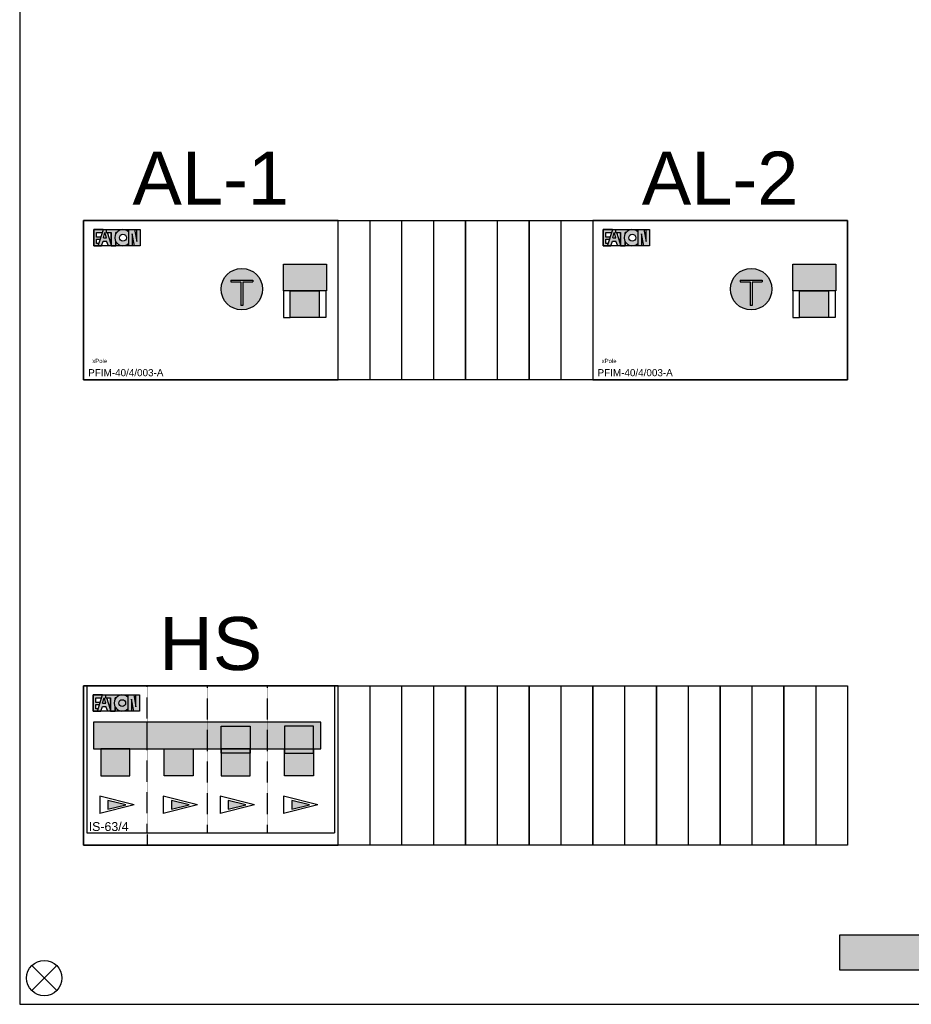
# Model space of a CAD drawing. Header units: millimetres. Extents: x -27612 to 740, y 16825 to 31296.
# Tile 1 of 6: x -27612 to -25092, y 23581 to 26365. Entities that reach past the tile are written whole.
import ezdxf
from ezdxf.enums import TextEntityAlignment as Align

# ---------------------------------------------------------------- set-up
doc = ezdxf.new("R2010")
doc.units = ezdxf.units.MM
doc.header["$LTSCALE"] = 100
doc.linetypes.add('HIDDEN', pattern=[9.525, 6.35, -3.175])
doc.layers.add('EL$6----', color=7, linetype='Continuous')
doc.styles.add('Arial', font='arial.ttf')

# ---------------------------------------------------------------- blocks, each defined once
blk = doc.blocks.new('*U12')
blk.add_hatch(color=256).paths.add_polyline_path([(2722.9, -5101.1), (2722.9, -5201.1), (2318, -5201.1), (2318, -5101.1)])
for p, q in [((0, 0), (0, -5297.4)), ((0, -5297.4), (5040, -5297.4))]:
    blk.add_line(p, q)
for points in [[(180, -3081.6), (2340, -3081.6), (2340, -3531.6), (180, -3531.6)], [(180, -4397.4), (2340, -4397.4), (2340, -4847.4), (180, -4847.4)]]:
    blk.add_lwpolyline(points, close=True)
at = {"flags": 128}
blk.add_lwpolyline([(2318, -5101.1), (2722.9, -5101.1), (2722.9, -5201.1), (2318, -5201.1), (2318, -5101.1)], dxfattribs=at)
for points in [[(34.1, -5187.9), (104.8, -5258.6)], [(104.8, -5187.9), (34.1, -5258.6)]]:
    blk.add_lwpolyline(points)
blk.add_circle((69.4, -5223.2), 50)
blk = doc.blocks.new('afdekplaat klein')
at = {"color": 0}
for p, q in [((-448.98375, 1125.00005), (448.98375, 1125.00005)), ((-448.98375, -1125.00005), (-448.98375, 1125.00005)), ((448.98375, -1125.00005), (-448.98375, -1125.00005))]:
    blk.add_line(p, q, dxfattribs=at)
for p, q in [((0, 1125.00005), (0, -1125.00005)), ((448.98375, 1125.00005), (448.98375, -1125.00005))]:
    blk.add_line(p, q)
blk = doc.blocks.new('*U30')
at = {"xscale": 0.1999999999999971, "yscale": 0.1999999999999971, "zscale": 0.1999999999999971}
blk.add_blockref('afdekplaat klein', (0, 0), dxfattribs=at)
blk = doc.blocks.new('*U31')
at = {"layer": 'EL$6----', "color": 0, "linetype": 'ByBlock', "lineweight": -2}
for p in [(0, 0), (180, 0)]:
    blk.add_blockref('*U30', p, dxfattribs=at)
at = {"layer": 'EL$6----', "color": 0, "linetype": 'ByBlock', "lineweight": -2, "transparency": 16777216}
for p in [(360, 0), (540, 0)]:
    blk.add_blockref('*U30', p, dxfattribs=at)
blk = doc.blocks.new('*U32')
at = {"xscale": 0.1999999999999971, "yscale": 0.1999999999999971, "zscale": 0.1999999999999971}
blk.add_blockref('afdekplaat klein', (0, 0), dxfattribs=at)
blk = doc.blocks.new('*U33')
at = {"layer": 'EL$6----', "color": 0, "linetype": 'ByBlock', "lineweight": -2}
for p in [(0, 0), (180, 0), (360, 0), (540, 0), (720, 0), (900, 0), (1080, 0)]:
    blk.add_blockref('*U32', p, dxfattribs=at)
at = {"layer": 'EL$6----', "color": 0, "linetype": 'ByBlock', "lineweight": -2, "transparency": 16777216}
blk.add_blockref('*U32', (1260, 0), dxfattribs=at)
blk = doc.blocks.new('Eaton 3 fase ALS')
for color, points in [(160, [(56.3, -26), (56.3, -25.3), (29.7, -25.3), (29.7, -71.2), (41.5, -71.2), (43.7, -64.4), (36.8, -64.4), (36.8, -52.8), (47.5, -52.8), (49.6, -46.4), (36.8, -46.4), (36.8, -33.6), (53.8, -33.6)]), (160, [(106, -26.1), (106, -25.3), (64.4, -25.3), (64.4, -33.6), (78.8, -33.6), (78.8, -71.2), (91.6, -71.2), (91.6, -59, -0.247607), (91.6, -37.5), (91.6, -33.6), (94.2, -33.6, -0.156025)]), (160, [(150.7, -58.9), (144.4, -25.3), (128.4, -25.3), (128.4, -71.2), (138, -71.2), (138, -37.6), (144.3, -71.2), (160.3, -71.2), (160.3, -25.3), (150.7, -25.3)]), (0, [(666.5, -274), (584.3, -274), (584.3, -198.2), (666.5, -198.2)])]:
    blk.add_hatch(color=color).paths.add_polyline_path(points)
h = blk.add_hatch(color=256)
h.paths.add_polyline_path([(68.1, -33.6), (64.4, -33.6), (64.4, -25.3), (56.5, -25.3), (41.5, -71.2), (51.1, -71.2), (56.1, -58), (65.7, -58), (70.8, -71.2), (78.8, -71.2), (78.8, -66.3)])
h.paths.add_polyline_path([(65.4, -48.6), (56.5, -48.6), (60.9, -33.6)], flags=16)
h = blk.add_hatch(color=256)
h.paths.add_polyline_path([(128.4, -64.1), (128.4, -32.4, 2.489681)])
h.paths.add_polyline_path([(102.3, -48.3, -1), (121.5, -48.3, -1)], flags=16)
h = blk.add_hatch(color=51)
h.dxf.hatch_style = 1
h.paths.add_polyline_path([(389.2, -193.8, 1), (506.5, -193.8, 1)])
h.paths.add_polyline_path([(478.9, -168.2), (478.9, -173.2), (450.4, -173.2), (450.4, -240.5), (445.4, -240.5), (445.4, -173.2), (416.9, -173.2), (416.9, -168.2)], flags=0)
h.paths.add_polyline_path([(478.9, -168.2), (416.9, -168.2), (416.9, -173.2), (445.4, -173.2), (445.4, -240.5), (450.4, -240.5), (450.4, -173.2), (478.9, -173.2)], flags=16)
h = blk.add_hatch(color=0)
h.dxf.hatch_style = 1
h.paths.add_polyline_path([(565.8, -123.1), (686.8, -123.1), (686.8, -198.2), (565.8, -198.2)])
at = {"color": 0}
blk.add_line((565.8, -197.9), (565.8, -123.1), dxfattribs=at)
blk.add_line((565.8, -197.9), (565.8, -123.1), dxfattribs=at)
blk.add_lwpolyline([(0, 0), (0, -450), (720, -450), (720, 0), (0, 0)], dxfattribs=at)
for points in [[(29.7, -25.3), (29.7, -71.2), (41.5, -71.2)], [(56.3, -26), (56.3, -25.3), (29.7, -25.3)], [(41.5, -71.2), (56.5, -25.3)], [(56.5, -25.3), (65.5, -25.3)], [(64.4, -25.3), (64.4, -33.6), (78.8, -33.6), (78.8, -71.2), (91.6, -71.2), (91.6, -59)], [(64.4, -25.3), (106, -25.3)], [(106, -25.3), (106, -26.1)], [(128.4, -71.2), (128.4, -25.3), (144.4, -25.3)], [(144.3, -71.2), (138, -37.6), (138, -71.2), (128.4, -71.2), (128.4, -25.3)], [(160.3, -25.3), (160.3, -71.2), (144.3, -71.2)], [(144.4, -25.3), (150.7, -58.9), (150.7, -25.3), (160.3, -25.3), (160.3, -71.2)], [(49.6, -46.4), (36.8, -46.4), (36.8, -33.6), (53.8, -33.6)], [(43.7, -64.4), (36.8, -64.4), (36.8, -52.8), (47.5, -52.8)], [(56.5, -48.6), (60.9, -33.6)], [(56.5, -48.6), (65.4, -48.6)], [(65.4, -48.6), (60.9, -33.6)], [(78.8, -66.3), (68.1, -33.6)], [(91.6, -59), (91.6, -71.2), (78.8, -71.2), (78.8, -33.6)], [(91.6, -37.5), (91.6, -33.6)], [(94.2, -33.6), (91.6, -33.6), (91.6, -37.5)], [(41.5, -71.2), (51.1, -71.2), (56.1, -58), (65.7, -58)], [(80.4, -71.2), (70.8, -71.2), (65.7, -58), (65.7, -58)]]:
    blk.add_lwpolyline(points)
blk.add_lwpolyline([(29.7, -25.3), (160.3, -25.3), (160.3, -71.2), (29.7, -71.2)], close=True)
for points in [[(686.8, -198.2), (565.8, -198.2), (565.8, -123.1), (686.8, -123.1)], [(666.5, -274), (584.3, -274), (584.3, -198.2), (666.5, -198.2)], [(666.5, -274), (584.3, -274), (584.3, -198.2), (666.5, -198.2)]]:
    blk.add_lwpolyline(points, close=True, dxfattribs=at)
at = {"flags": 128}
for points in [[(416.9, -168.2), (478.9, -168.2)], [(416.9, -168.2), (416.9, -173.2)], [(416.9, -173.2), (445.4, -173.2)], [(445.4, -173.2), (445.4, -240.5)], [(450.4, -173.2), (450.4, -240.5)], [(450.4, -173.2), (478.9, -173.2)], [(478.9, -168.2), (478.9, -173.2)], [(450.4, -240.5), (445.4, -240.5)]]:
    blk.add_lwpolyline(points, dxfattribs=at)
at = {"color": 7, "flags": 128}
for points in [[(565.8, -198.2), (565.8, -274), (584.3, -274)], [(685, -198.2), (685, -274), (666.5, -274)]]:
    blk.add_lwpolyline(points, dxfattribs=at)
for centre, radius in [((111.9, -48.3), 9.6), ((447.9, -193.8), 58.7)]:
    blk.add_circle(centre, radius)
blk.add_arc((111.9, -48.3), 22.9, 43.7665, 316.2335)
at = {"color": 160, "insert": (25.4, -390.8), "char_height": 12, "attachment_point": 1, "style": 'Arial'}
blk.add_mtext_dynamic_manual_height_columns('xPole', width=43.849, gutter_width=60, heights=[0], dxfattribs=at)
at = {"style": 'Arial'}
for tag, p in [('TYPENUMMER', (13.6, -440)), ('VERMOGEN', (179.3, -440))]:
    blk.add_attdef(tag, p, '', height=20, dxfattribs=at)
blk = doc.blocks.new('Eaton hoofdschakelaar')
for color, points in [(160, [(54.3, -26), (54.3, -25.3), (27.7, -25.3), (27.7, -71.2), (39.5, -71.2), (41.7, -64.4), (34.8, -64.4), (34.8, -52.8), (45.5, -52.8), (47.6, -46.4), (34.8, -46.4), (34.8, -33.6), (51.8, -33.6)]), (160, [(104, -26.1), (104, -25.3), (62.4, -25.3), (62.4, -33.6), (76.8, -33.6), (76.8, -71.2), (89.6, -71.2), (89.6, -59, -0.247607), (89.6, -37.5), (89.6, -33.6), (92.2, -33.6, -0.156025)]), (256, [(126.4, -32.4, 2.489681), (126.4, -64.1)]), (160, [(148.7, -58.9), (142.4, -25.3), (126.4, -25.3), (126.4, -71.2), (136, -71.2), (136, -37.6), (142.3, -71.2), (158.3, -71.2), (158.3, -25.3), (148.7, -25.3)]), (256, [(29, -177.8), (670.7, -177.8), (670.7, -102.7), (29, -102.7)]), (256, [(389.3, -113.9), (471.5, -113.9), (471.5, -189.7), (389.3, -189.7)]), (256, [(650.7, -113.9), (568.5, -113.9), (568.5, -189.7), (650.7, -189.7)]), (256, [(49.3, -253.6), (131.5, -253.6), (131.5, -177.8), (49.3, -177.8)]), (256, [(310.7, -253.6), (228.5, -253.6), (228.5, -177.8), (310.7, -177.8)]), (256, [(389.3, -253.6), (471.5, -253.6), (471.5, -177.8), (389.3, -177.8)]), (256, [(650.7, -253.6), (568.5, -253.6), (568.5, -177.8), (650.7, -177.8)])]:
    blk.add_hatch(color=color).paths.add_polyline_path(points)
h = blk.add_hatch(color=256)
h.paths.add_polyline_path([(66.1, -33.6), (62.4, -33.6), (62.4, -25.3), (54.5, -25.3), (39.5, -71.2), (49.1, -71.2), (54.1, -58), (63.7, -58), (68.8, -71.2), (76.8, -71.2), (76.8, -66.3)])
h.paths.add_polyline_path([(63.4, -48.6), (54.5, -48.6), (58.9, -33.6)], flags=16)
h = blk.add_hatch(color=20)
h.dxf.hatch_style = 1
h.paths.add_polyline_path([(69.6, -323.6), (69.6, -348.7), (119.6, -336.2)])
h = blk.add_hatch(color=20)
h.dxf.hatch_style = 1
h.paths.add_polyline_path([(248.8, -323.6), (248.8, -348.7), (298.8, -336.2)])
h = blk.add_hatch(color=20)
h.dxf.hatch_style = 1
h.paths.add_polyline_path([(409.6, -323.6), (409.6, -348.7), (459.6, -336.2)])
h = blk.add_hatch(color=20)
h.dxf.hatch_style = 1
h.paths.add_polyline_path([(588.8, -323.6), (588.8, -348.7), (638.8, -336.2)])
at = {"color": 0}
for p, q in [((10, 0), (10, -415)), ((710, 0), (710, -415)), ((180, -177.5), (180, -102.7)), ((180, -177.5), (180, -102.7)), ((10, -415), (710, -415))]:
    blk.add_line(p, q, dxfattribs=at)
at = {"color": 0, "linetype": 'HIDDEN', "ltscale": 0.001}
for p, q in [((180, -415), (180, 0)), ((350, 0), (350, -415)), ((519.8, 0), (519.8, -415))]:
    blk.add_line(p, q, dxfattribs=at)
at = {"color": 0}
blk.add_lwpolyline([(0, 0), (0, -450), (720, -450), (720, 0), (0, 0)], dxfattribs=at)
for points in [[(27.7, -25.3), (27.7, -71.2), (39.5, -71.2)], [(54.3, -26), (54.3, -25.3), (27.7, -25.3)], [(39.5, -71.2), (54.5, -25.3)], [(54.5, -25.3), (63.5, -25.3)], [(62.4, -25.3), (62.4, -33.6), (76.8, -33.6), (76.8, -71.2), (89.6, -71.2), (89.6, -59)], [(62.4, -25.3), (104, -25.3)], [(104, -25.3), (104, -26.1)], [(126.4, -71.2), (126.4, -25.3), (142.4, -25.3)], [(142.3, -71.2), (136, -37.6), (136, -71.2), (126.4, -71.2), (126.4, -25.3)], [(158.3, -25.3), (158.3, -71.2), (142.3, -71.2)], [(142.4, -25.3), (148.7, -58.9), (148.7, -25.3), (158.3, -25.3), (158.3, -71.2)], [(47.6, -46.4), (34.8, -46.4), (34.8, -33.6), (51.8, -33.6)], [(41.7, -64.4), (34.8, -64.4), (34.8, -52.8), (45.5, -52.8)], [(54.5, -48.6), (58.9, -33.6)], [(54.5, -48.6), (63.4, -48.6)], [(63.4, -48.6), (58.9, -33.6)], [(76.8, -66.3), (66.1, -33.6)], [(89.6, -59), (89.6, -71.2), (76.8, -71.2), (76.8, -33.6)], [(89.6, -37.5), (89.6, -33.6)], [(92.2, -33.6), (89.6, -33.6), (89.6, -37.5)], [(39.5, -71.2), (49.1, -71.2), (54.1, -58), (63.7, -58)], [(78.4, -71.2), (68.8, -71.2), (63.7, -58), (63.7, -58)], [(143.5, -336.2), (46.5, -311.8)], [(46.5, -311.8), (46.5, -360.5)], [(322.7, -336.2), (225.7, -311.8)], [(225.7, -311.8), (225.7, -360.5)], [(483.5, -336.2), (386.5, -311.8)], [(386.5, -311.8), (386.5, -360.5)], [(662.7, -336.2), (565.7, -311.8)], [(565.7, -311.8), (565.7, -360.5)], [(143.5, -336.2), (46.5, -360.5)], [(322.7, -336.2), (225.7, -360.5)], [(483.5, -336.2), (386.5, -360.5)], [(662.7, -336.2), (565.7, -360.5)]]:
    blk.add_lwpolyline(points)
for points in [[(27.7, -25.3), (158.3, -25.3), (158.3, -71.2), (27.7, -71.2)], [(248.8, -323.6), (248.8, -348.7), (298.8, -336.2)], [(409.6, -323.6), (409.6, -348.7), (459.6, -336.2)], [(588.8, -323.6), (588.8, -348.7), (638.8, -336.2)]]:
    blk.add_lwpolyline(points, close=True)
for points in [[(29, -177.8), (670.7, -177.8), (670.7, -102.7), (29, -102.7)], [(389.3, -113.9), (471.5, -113.9), (471.5, -189.7), (389.3, -189.7)], [(389.3, -113.9), (471.5, -113.9), (471.5, -189.7), (389.3, -189.7)], [(650.7, -113.9), (568.5, -113.9), (568.5, -189.7), (650.7, -189.7)], [(650.7, -113.9), (568.5, -113.9), (568.5, -189.7), (650.7, -189.7)], [(49.3, -253.6), (131.5, -253.6), (131.5, -177.8), (49.3, -177.8)], [(49.3, -253.6), (131.5, -253.6), (131.5, -177.8), (49.3, -177.8)], [(310.7, -253.6), (228.5, -253.6), (228.5, -177.8), (310.7, -177.8)], [(310.7, -253.6), (228.5, -253.6), (228.5, -177.8), (310.7, -177.8)], [(389.3, -253.6), (471.5, -253.6), (471.5, -177.8), (389.3, -177.8)], [(389.3, -253.6), (471.5, -253.6), (471.5, -177.8), (389.3, -177.8)], [(650.7, -253.6), (568.5, -253.6), (568.5, -177.8), (650.7, -177.8)], [(650.7, -253.6), (568.5, -253.6), (568.5, -177.8), (650.7, -177.8)]]:
    blk.add_lwpolyline(points, close=True, dxfattribs=at)
at = {"color": 7}
blk.add_lwpolyline([(69.6, -323.6), (69.6, -348.7), (119.6, -336.2)], close=True, dxfattribs=at)
at = {"color": 0, "linetype": 'HIDDEN', "ltscale": 0.001}
blk.add_lwpolyline([(180, -415), (180, -450)], dxfattribs=at)
blk.add_circle((109.9, -48.3), 9.6)
blk.add_arc((109.9, -48.3), 22.9, 43.7665, 316.2335)
at = {"style": 'Arial'}
blk.add_attdef('TYPE', (15.1, -410), '', height=25, dxfattribs=at)

msp = doc.modelspace()

# ---------------------------------------------------------------- block references
at = {"layer": 'EL$6----'}
for name, p in [('*U12', (-27611.9, 28878.1)), ('*U31', (-26622.1, 25571.5)), ('*U33', (-26622.1, 24255.7))]:
    msp.add_blockref(name, p, dxfattribs=at)
for name, p, values in [('Eaton 3 fase ALS', (-27431.9, 25796.5), {'TYPENUMMER': 'PFIM-40/4/003-A'}), ('Eaton 3 fase ALS', (-25992.3, 25796.5), {'TYPENUMMER': 'PFIM-40/4/003-A'}), ('Eaton hoofdschakelaar', (-27431.9, 24480.7), {'TYPE': 'IS-63/4'})]:
    msp.add_blockref(name, p, dxfattribs=at).add_auto_attribs(values)

# ---------------------------------------------------------------- texts
at = {"layer": 'EL$6----', "color": 0, "style": 'Arial'}
for s, p in [('AL-1', (-27071.9, 25796.5)), ('AL-2', (-25632.3, 25796.5)), ('HS', (-27071.9, 24480.7))]:
    msp.add_text(s, height=150, dxfattribs=at).set_placement(p, align=Align.BOTTOM_CENTER)

doc.saveas('drawing.dxf')
